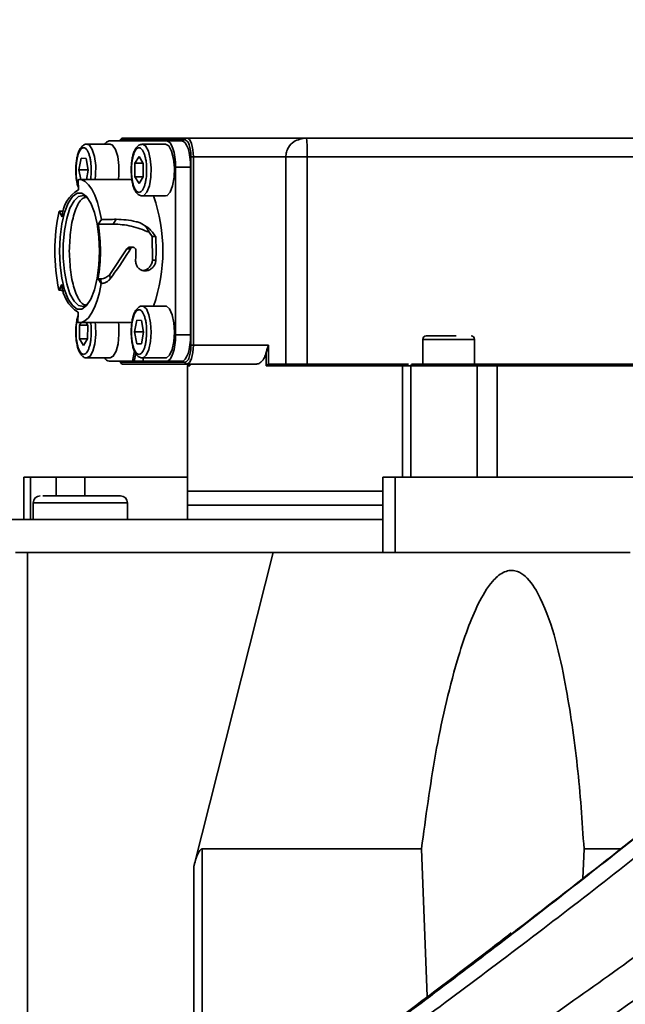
# Model space of a CAD drawing. Header units: millimetres. Extents: x -10540 to 6039, y -7467 to 6433.
# Tile 101 of 179: x -5174 to -5109, y 1311 to 1416. Entities that reach past the tile are written whole.
import ezdxf

# ---------------------------------------------------------------- set-up
doc = ezdxf.new("R2010")
doc.units = ezdxf.units.MM
doc.header["$LTSCALE"] = 8
doc.header["$PDSIZE"] = -1
doc.linetypes.add('CENTER', pattern=[10.16, 6.35, -1.27, 1.27, -1.27])
doc.layers.get('Defpoints').update_dxf_attribs({"true_color": 0x5e5e5e})
doc.layers.add('2细线层', color=4, linetype='Continuous', lineweight=13)
doc.layers.add('细实线层', color=7, linetype='Continuous')
doc.dimstyles.new('ISO-25', dxfattribs={"dimscale": 20, "dimtxt": 5, "dimasz": 6, "dimexe": 6, "dimexo": 0.625, "dimtad": 1, "dimtoh": 1, "dimdec": 0, "dimtxsty": 'Standard', "dimcen": 2.5, "dimclrd": 1, "dimclre": 1, "dimclrt": 4, "dimadec": 1, "dimazin": 2, "dimtfac": 1, "dimtdec": 0, "dimtmove": 0, "dimatfit": 0, "dimfxl": 1, "dimarcsym": 0})

# ---------------------------------------------------------------- blocks, each defined once
blk = doc.blocks.new('*D79')
at = {"layer": 'Defpoints', "color": 0, "linetype": 'ByBlock', "transparency": 16777216}
for p in [(-4801.18, 2432.54), (-5805.77, 1852.54), (-4978.46, 1759.63), (-4801.18, 1272.54), (-4801.18, 1272.54)]:
    blk.add_point(p, dxfattribs=at)
at = {"layer": '细实线层', "color": 1, "linetype": 'ByBlock', "lineweight": -2, "transparency": 16777216}
blk.add_arc((-4801.18, 1272.54), 518.35, 103.2939, 136.7061, dxfattribs=at)
at = {"layer": '细实线层', "color": 1, "linetype": 'ByBlock', "transparency": 16777216}
for points in [[(-4922.69, 1796.87), (-4918.06, 1757.13), (-4801.18, 1790.89)], [(-5162.41, 1616.06), (-5194.5, 1639.93), (-5250.08, 1531.71)]]:
    blk.add_solid(points, dxfattribs=at)
at = {"layer": '细实线层', "color": 4, "linetype": 'ByBlock', "transparency": 16777216, "insert": (-5091.88, 1776.06), "char_height": 100, "attachment_point": 5, "rotation": 30}
blk.add_mtext('60°', dxfattribs=at)
blk = doc.blocks.new('*D85')
at = {"layer": '2细线层', "color": 1, "linetype": 'ByBlock', "lineweight": -2, "transparency": 16777216}
for p, q in [((-7399.62, 2760.25), (-7399.62, -754.33)), ((-5001.18, 627.24), (-5001.18, -754.33)), ((-5121.18, -634.33), (-7279.62, -634.33))]:
    blk.add_line(p, q, dxfattribs=at)
at = {"layer": '2细线层', "color": 1, "linetype": 'ByBlock', "transparency": 16777216}
for points in [[(-7279.62, -614.33), (-7279.62, -654.33), (-7399.62, -634.33)], [(-5121.18, -614.33), (-5121.18, -654.33), (-5001.18, -634.33)]]:
    blk.add_solid(points, dxfattribs=at)
at = {"layer": 'Defpoints', "color": 0, "linetype": 'ByBlock', "transparency": 16777216}
for p in [(-7399.62, 2772.75), (-5001.18, 639.74), (-7399.62, -634.33)]:
    blk.add_point(p, dxfattribs=at)
at = {"layer": '2细线层', "color": 4, "linetype": 'ByBlock', "transparency": 16777216, "insert": (-6200.4, -571.83), "char_height": 100, "attachment_point": 5}
blk.add_mtext('2398', dxfattribs=at)
blk = doc.blocks.new('*D87')
at = {"layer": '2细线层', "color": 1, "linetype": 'ByBlock', "lineweight": -2, "transparency": 16777216}
for p, q in [((-4788.68, 4272.97), (-1386.54, 4272.97)), ((-1506.54, 792.54), (-1506.54, 4152.97)), ((-5173.81, 672.54), (-1386.54, 672.54))]:
    blk.add_line(p, q, dxfattribs=at)
at = {"layer": '2细线层', "color": 1, "linetype": 'ByBlock', "transparency": 16777216}
for points in [[(-1526.54, 4152.97), (-1486.54, 4152.97), (-1506.54, 4272.97)], [(-1526.54, 792.54), (-1486.54, 792.54), (-1506.54, 672.54)]]:
    blk.add_solid(points, dxfattribs=at)
at = {"layer": 'Defpoints', "color": 0, "linetype": 'ByBlock', "transparency": 16777216}
for p in [(-4801.18, 4272.97), (-1506.54, 4272.97), (-5186.31, 672.54)]:
    blk.add_point(p, dxfattribs=at)
at = {"layer": '2细线层', "color": 4, "linetype": 'ByBlock', "transparency": 16777216, "insert": (-1569.6, 2367.54), "char_height": 100, "attachment_point": 5, "rotation": 90}
blk.add_mtext('3600', dxfattribs=at)
blk = doc.blocks.new('*D90')
at = {"layer": '2细线层', "color": 1, "linetype": 'ByBlock', "lineweight": -2, "transparency": 16777216}
for p, q in [((-4813.68, 2432.54), (-5610.76, 2432.54)), ((-5490.76, 1392.54), (-5490.76, 2312.54)), ((-4813.68, 1272.54), (-5610.76, 1272.54))]:
    blk.add_line(p, q, dxfattribs=at)
at = {"layer": '2细线层', "color": 1, "linetype": 'ByBlock', "transparency": 16777216}
for points in [[(-5510.76, 2312.54), (-5470.76, 2312.54), (-5490.76, 2432.54)], [(-5510.76, 1392.54), (-5470.76, 1392.54), (-5490.76, 1272.54)]]:
    blk.add_solid(points, dxfattribs=at)
at = {"layer": 'Defpoints', "color": 0, "linetype": 'ByBlock', "transparency": 16777216}
for p in [(-5490.76, 2432.54), (-4801.18, 2432.54), (-4801.18, 1272.54)]:
    blk.add_point(p, dxfattribs=at)
at = {"layer": '2细线层', "color": 4, "linetype": 'ByBlock', "transparency": 16777216, "insert": (-5553.82, 1852.54), "char_height": 100, "attachment_point": 5, "rotation": 90}
blk.add_mtext('1160', dxfattribs=at)
blk = doc.blocks.new('*D97')
at = {"layer": '2细线层', "color": 1, "linetype": 'CENTER', "lineweight": -2, "transparency": 16777216}
blk.add_line((-5434.56, 1272.54), (-6867.15, 1272.54), dxfattribs=at)
blk.add_arc((-5422.06, 1272.54), 1325.09, 147.99049, 174.80951, dxfattribs=at)
at = {"layer": '2细线层', "color": 1, "linetype": 'CENTER', "transparency": 16777216}
for points in [[(-6562.14, 1986.27), (-6529.22, 1963.56), (-6477.53, 2073.68)], [(-6721.74, 1391.51), (-6761.7, 1393.32), (-6747.15, 1272.54)]]:
    blk.add_solid(points, dxfattribs=at)
at = {"layer": 'Defpoints', "color": 0, "linetype": 'CENTER', "transparency": 16777216}
for p in [(-7399.29, 2773.33), (-6624.95, 1828.35), (-5944.82, 1669.34), (-4801.18, 1272.54), (-4464.59, 1272.54)]:
    blk.add_point(p, dxfattribs=at)
at = {"layer": '2细线层', "color": 4, "linetype": 'CENTER', "transparency": 16777216, "insert": (-6737.17, 1715.12), "char_height": 100, "attachment_point": 5, "rotation": 71.4}
blk.add_mtext('37°', dxfattribs=at)

msp = doc.modelspace()

# ---------------------------------------------------------------- linework, layer by layer
at = {"color": 7, "linetype": 'Continuous', "lineweight": 35}
for p, q in [((-5163.93, 1402.39), (-5166.4, 1402.39)), ((-5157.95, 1402.74), (-5164.04, 1402.74)), ((-5162.99, 1402.74), (-5162.81, 1402.84)), ((-5162.81, 1402.84), (-5155.97, 1402.84)), ((-5155.79, 1403.04), (-5162.63, 1403.04)), ((-5158.05, 1402.39), (-5160.52, 1402.39)), ((-5156.35, 1402.74), (-5157.95, 1402.74)), ((-5143.11, 1403.04), (-5155.79, 1403.04)), ((-5167, 1400.89), (-5167.25, 1399.65)), ((-5166.5, 1400.88), (-5167, 1400.89)), ((-5166.26, 1399.63), (-5166.5, 1400.88)), ((-5160.87, 1401.08), (-5161.3, 1400.37)), ((-5161.3, 1400.37), (-5161.3, 1398.92)), ((-5160.45, 1400.37), (-5161.3, 1400.37)), ((-5160.44, 1400.35), (-5160.87, 1401.08)), ((-5160.44, 1398.91), (-5160.44, 1400.35)), ((-5155.36, 1381.04), (-5155.36, 1401.04)), ((-5155.36, 1401.04), (-5155.1, 1401.04)), ((-5155.1, 1401.04), (-5155.1, 1381.04)), ((-5155.1, 1401.04), (-5145.27, 1401.04)), ((-5145.27, 1379.04), (-5145.27, 1401.04)), ((-5143, 1401.04), (-5145.27, 1401.04)), ((-5143, 1401.04), (-5143, 1379.04)), ((-5143, 1401.04), (-5063.21, 1401.04)), ((-5167.25, 1399.65), (-5167.05, 1398.64)), ((-5166.26, 1399.65), (-5167.25, 1399.65)), ((-5166.46, 1398.64), (-5166.26, 1399.63)), ((-5156.99, 1382.14), (-5156.99, 1399.94)), ((-5156.99, 1399.94), (-5155.39, 1399.94)), ((-5155.39, 1382.14), (-5155.39, 1399.94)), ((-5167.33, 1398.62), (-5167.33, 1398.63)), ((-5167.31, 1397.53), (-5167.33, 1398.62)), ((-5161.63, 1398.64), (-5167.19, 1398.64)), ((-5161.3, 1398.92), (-5160.87, 1398.2)), ((-5160.44, 1398.92), (-5161.3, 1398.92)), ((-5160.87, 1398.2), (-5160.44, 1398.91)), ((-5160.52, 1396.89), (-5158.05, 1396.89)), ((-5169.35, 1395.26), (-5169.04, 1394.66)), ((-5164.86, 1394.4), (-5165.2, 1393.9)), ((-5163.61, 1393.91), (-5163.29, 1394.41)), ((-5165.2, 1393.9), (-5163.61, 1393.91)), ((-5159.49, 1392.57), (-5159.81, 1393.04)), ((-5159.45, 1390.08), (-5159.49, 1392.57)), ((-5159.49, 1392.57), (-5159.1, 1392.57)), ((-5159.1, 1392.57), (-5159.05, 1391.04)), ((-5163.98, 1388.56), (-5162.15, 1391.29)), ((-5162.15, 1391.29), (-5161.77, 1391.29)), ((-5161.77, 1391.29), (-5161.93, 1391.04)), ((-5161.51, 1391.44), (-5161.9, 1391.44)), ((-5159.05, 1391.04), (-5159.07, 1390.08)), ((-5159.07, 1390.08), (-5159.45, 1390.08)), ((-5165.21, 1388.09), (-5164.88, 1387.6)), ((-5165.21, 1388.09), (-5164.91, 1388.09)), ((-5164.88, 1387.6), (-5164.91, 1388.09)), ((-5163.98, 1388.56), (-5163.95, 1388.06)), ((-5169.06, 1387.49), (-5169.37, 1386.9)), ((-5169.37, 1386.9), (-5169, 1387.25)), ((-5169.37, 1386.9), (-5169.37, 1386.89)), ((-5164.88, 1387.6), (-5164.88, 1387.6)), ((-5158.05, 1385.19), (-5160.52, 1385.19)), ((-5160.52, 1385.19), (-5160.49, 1385.19)), ((-5167.37, 1383.46), (-5167.34, 1384.55)), ((-5161.11, 1383.69), (-5161.36, 1382.45)), ((-5160.62, 1383.68), (-5161.11, 1383.69)), ((-5160.38, 1382.43), (-5160.62, 1383.68)), ((-5167.19, 1383.44), (-5161.63, 1383.44)), ((-5167.02, 1383.44), (-5167.18, 1383.17)), ((-5167.18, 1383.17), (-5167.18, 1381.72)), ((-5167.18, 1383.17), (-5166.33, 1383.17)), ((-5166.32, 1383.15), (-5166.49, 1383.44)), ((-5166.33, 1381.71), (-5166.32, 1383.15)), ((-5167.18, 1381.72), (-5166.75, 1381)), ((-5166.33, 1381.72), (-5167.18, 1381.72)), ((-5166.75, 1381), (-5166.33, 1381.71)), ((-5161.36, 1382.45), (-5161.12, 1381.19)), ((-5160.38, 1382.45), (-5161.36, 1382.45)), ((-5160.62, 1381.18), (-5160.38, 1382.43)), ((-5155.39, 1382.14), (-5156.99, 1382.14)), ((-5130.75, 1381.66), (-5130.75, 1379.04)), ((-5127.06, 1381.66), (-5130.75, 1381.66)), ((-5125.25, 1381.66), (-5127.06, 1381.66)), ((-5125.25, 1379.04), (-5125.25, 1381.66)), ((-5161.57, 1379.34), (-5161.36, 1380.43)), ((-5161.12, 1381.19), (-5160.62, 1381.18)), ((-5161.12, 1381.19), (-5160.62, 1381.19)), ((-5155.36, 1381.04), (-5155.1, 1381.04)), ((-5155.1, 1381.04), (-5147.13, 1381.04)), ((-5147.13, 1381.04), (-5147.13, 1379.03)), ((-5166.4, 1379.69), (-5163.93, 1379.69)), ((-5161.22, 1380.17), (-5161.38, 1379.34)), ((-5160.52, 1379.69), (-5158.05, 1379.69)), ((-5160.48, 1379.71), (-5160.41, 1379.34)), ((-5147.37, 1380.28), (-5147.37, 1378.84)), ((-5164.04, 1379.34), (-5161.57, 1379.34)), ((-5162.99, 1379.34), (-5162.81, 1379.24)), ((-5162.81, 1379.24), (-5155.97, 1379.24)), ((-5162.63, 1379.04), (-5155.79, 1379.04)), ((-5161.38, 1379.34), (-5161.57, 1379.34)), ((-5161.38, 1379.34), (-5160.41, 1379.34)), ((-5160.41, 1379.34), (-5157.95, 1379.34)), ((-5157.95, 1379.34), (-5156.35, 1379.34)), ((-5155.79, 1379.04), (-5148.41, 1379.04)), ((-5155.71, 1378.84), (-5155.71, 1365.54)), ((-5155.47, 1378.84), (-5155.71, 1378.84)), ((-5155.47, 1379.04), (-5155.47, 1378.84)), ((-5155.47, 1378.84), (-5155.47, 1379.04)), ((-5132.88, 1378.84), (-5147.37, 1378.84)), ((-5147.09, 1379.04), (-5147.13, 1379.03)), ((-5132.88, 1367.04), (-5132.88, 1378.84)), ((-5132.88, 1378.84), (-5132, 1378.84)), ((-5132, 1378.84), (-5132, 1367.04)), ((-5132, 1378.84), (-5124.98, 1378.84)), ((-5129.5, 1379.01), (-5129.26, 1378.88)), ((-5127.06, 1379.04), (-5126.91, 1379.04)), ((-5126.73, 1378.88), (-5126.5, 1379.01)), ((-5124.98, 1378.84), (-5122.85, 1378.84)), ((-5124.98, 1367.04), (-5124.98, 1378.84)), ((-5122.85, 1378.84), (-5066.84, 1378.84)), ((-5122.85, 1378.84), (-5122.85, 1367.04)), ((-5173.09, 1367.04), (-5173.09, 1362.54)), ((-5172.38, 1367.04), (-5173.09, 1367.04)), ((-5169.65, 1367.04), (-5172.38, 1367.04)), ((-5172.38, 1367.04), (-5172.38, 1362.54)), ((-5166.62, 1367.04), (-5169.65, 1367.04)), ((-5169.65, 1367.04), (-5169.65, 1365.04)), ((-5166.62, 1367.04), (-5155.71, 1367.04)), ((-5166.62, 1365.04), (-5166.62, 1367.04)), ((-5134.99, 1367.04), (-5134.99, 1359.04)), ((-5133.68, 1367.04), (-5134.99, 1367.04)), ((-5133.68, 1367.04), (-5133.68, 1359.04)), ((-5107.37, 1367.04), (-5133.68, 1367.04)), ((-5171.09, 1365.04), (-5162.85, 1365.04)), ((-5155.71, 1365.54), (-5155.71, 1364.04)), ((-5155.71, 1365.54), (-5134.99, 1365.54)), ((-5172.1, 1364.29), (-5172.1, 1362.54)), ((-5162.1, 1364.29), (-5172.1, 1364.29)), ((-5162.1, 1362.54), (-5162.1, 1364.29)), ((-5155.71, 1364.04), (-5155.71, 1362.54)), ((-5134.99, 1364.04), (-5155.71, 1364.04)), ((-5176.36, 1362.54), (-5134.99, 1362.54)), ((-5172.7, 1359.04), (-5173.99, 1359.04)), ((-5146.64, 1359.04), (-5172.7, 1359.04)), ((-5172.7, 1359.04), (-5172.7, 1281.09)), ((-5155.05, 1325.68), (-5146.64, 1359.04)), ((-5108.73, 1359.04), (-5146.64, 1359.04)), ((-5130.88, 1327.54), (-5154.18, 1327.54)), ((-5154.18, 1327.54), (-5154.18, 1294.28)), ((-5130.26, 1311.85), (-5130.88, 1327.54)), ((-5113.62, 1327.54), (-5113.74, 1324.4)), ((-5109.75, 1327.54), (-5113.62, 1327.54)), ((-5155.05, 1293.66), (-5155.05, 1325.68)), ((-5121.14, 1318.58), (-5121.24, 1318.49))]:
    msp.add_line(p, q, dxfattribs=at)
at = {"color": 7, "linetype": 'Continuous', "lineweight": 35, "flags": 128}
for points in [[(-5166.39, 1402.39), (-5166.14, 1402.28), (-5165.83, 1401.82), (-5165.6, 1401.07), (-5165.47, 1400.13), (-5165.48, 1399.12), (-5165.52, 1398.64)], [(-5163.06, 1398.64), (-5163.01, 1399.12), (-5163.01, 1400.13), (-5163.13, 1401.07), (-5163.36, 1401.82), (-5163.67, 1402.28), (-5163.93, 1402.39)], [(-5160.51, 1402.39), (-5160.17, 1402.2), (-5159.88, 1401.66), (-5159.67, 1400.85), (-5159.58, 1399.88), (-5159.61, 1398.87), (-5159.77, 1397.97), (-5160.03, 1397.29), (-5160.35, 1396.93), (-5160.54, 1396.89)], [(-5158.05, 1396.89), (-5157.88, 1396.93), (-5157.56, 1397.29), (-5157.3, 1397.97), (-5157.15, 1398.87), (-5157.11, 1399.88), (-5157.21, 1400.85), (-5157.41, 1401.66), (-5157.71, 1402.2), (-5158.05, 1402.39)], [(-5157.95, 1402.74), (-5157.76, 1402.68), (-5157.58, 1402.53), (-5157.42, 1402.27), (-5157.27, 1401.92), (-5157.15, 1401.49), (-5157.06, 1401.01), (-5157.01, 1400.48), (-5156.99, 1399.94)], [(-5155.39, 1399.94), (-5155.41, 1400.48), (-5155.47, 1401.01), (-5155.55, 1401.49), (-5155.67, 1401.92), (-5155.82, 1402.27), (-5155.98, 1402.53), (-5156.16, 1402.68), (-5156.35, 1402.74)], [(-5155.79, 1403.04), (-5155.65, 1403), (-5155.52, 1402.89), (-5155.41, 1402.7), (-5155.3, 1402.45), (-5155.22, 1402.15), (-5155.15, 1401.8), (-5155.11, 1401.43), (-5155.1, 1401.04)], [(-5167.33, 1398.63), (-5166.95, 1398.61), (-5166.58, 1398.42), (-5166.22, 1398.08), (-5165.88, 1397.6), (-5165.57, 1396.97), (-5165.29, 1396.21), (-5165.05, 1395.35), (-5164.86, 1394.4)], [(-5165.07, 1391.04), (-5165.13, 1392.52), (-5165.32, 1393.92), (-5165.61, 1395.15), (-5165.99, 1396.14), (-5166.44, 1396.84), (-5166.94, 1397.19), (-5167.45, 1397.19), (-5167.95, 1396.84), (-5168.4, 1396.14), (-5168.78, 1395.15), (-5169.07, 1393.92), (-5169.25, 1392.52), (-5169.31, 1391.04), (-5169.25, 1389.55), (-5169.07, 1388.16), (-5168.78, 1386.93), (-5168.4, 1385.94), (-5167.95, 1385.24), (-5167.45, 1384.88), (-5166.94, 1384.88), (-5166.44, 1385.24), (-5165.99, 1385.94), (-5165.61, 1386.93), (-5165.32, 1388.16), (-5165.13, 1389.55), (-5165.07, 1391.04)], [(-5166.3, 1396.66), (-5166.78, 1396.93), (-5167.29, 1396.83), (-5167.77, 1396.38), (-5168.2, 1395.58), (-5168.54, 1394.51), (-5168.79, 1393.21), (-5168.91, 1391.78), (-5168.91, 1390.3), (-5168.79, 1388.87), (-5168.54, 1387.57), (-5168.2, 1386.49), (-5167.77, 1385.7), (-5167.29, 1385.24), (-5166.78, 1385.15), (-5166.3, 1385.42)], [(-5164.88, 1387.6), (-5165.07, 1386.65), (-5165.31, 1385.79), (-5165.59, 1385.05), (-5165.91, 1384.43), (-5166.25, 1383.96), (-5166.61, 1383.63), (-5166.99, 1383.46), (-5167.37, 1383.46)], [(-5160.49, 1385.19), (-5160.43, 1385.18), (-5160.09, 1384.89), (-5159.82, 1384.28), (-5159.64, 1383.42), (-5159.58, 1382.42)], [(-5157.11, 1382.42), (-5157.17, 1383.42), (-5157.35, 1384.28), (-5157.63, 1384.89), (-5157.96, 1385.18), (-5158.05, 1385.19)], [(-5165.52, 1383.44), (-5165.49, 1383.18), (-5165.46, 1382.17), (-5165.56, 1381.2), (-5165.77, 1380.4), (-5166.06, 1379.87), (-5166.4, 1379.69)], [(-5163.94, 1379.69), (-5163.6, 1379.87), (-5163.3, 1380.4), (-5163.09, 1381.2), (-5163, 1382.17), (-5163.03, 1383.18), (-5163.06, 1383.44)], [(-5159.58, 1382.42), (-5159.64, 1381.43), (-5159.82, 1380.58), (-5160.1, 1379.97), (-5160.43, 1379.7), (-5160.53, 1379.69)], [(-5158.05, 1379.69), (-5157.97, 1379.7), (-5157.64, 1379.97), (-5157.36, 1380.58), (-5157.17, 1381.43), (-5157.11, 1382.42)], [(-5156.99, 1382.14), (-5157.01, 1381.59), (-5157.06, 1381.07), (-5157.15, 1380.58), (-5157.27, 1380.16), (-5157.42, 1379.81), (-5157.58, 1379.55), (-5157.76, 1379.39), (-5157.95, 1379.34)], [(-5156.35, 1379.34), (-5156.16, 1379.39), (-5155.98, 1379.55), (-5155.82, 1379.81), (-5155.67, 1380.16), (-5155.55, 1380.58), (-5155.47, 1381.07), (-5155.41, 1381.59), (-5155.39, 1382.14)], [(-5155.79, 1379.04), (-5155.65, 1379.08), (-5155.52, 1379.19), (-5155.41, 1379.38), (-5155.3, 1379.62), (-5155.22, 1379.93), (-5155.15, 1380.27), (-5155.11, 1380.65), (-5155.1, 1381.04)], [(-5132.88, 1378.84), (-5132.87, 1378.88), (-5132.87, 1378.91), (-5132.86, 1378.95), (-5132.85, 1378.98), (-5132.83, 1379), (-5132.81, 1379.02), (-5132.79, 1379.03), (-5132.77, 1379.04)], [(-5122.85, 1378.84), (-5122.85, 1378.88), (-5122.84, 1378.91), (-5122.84, 1378.95), (-5122.83, 1378.98), (-5122.82, 1379), (-5122.81, 1379.02), (-5122.8, 1379.03), (-5122.78, 1379.04)]]:
    msp.add_lwpolyline(points, dxfattribs=at)
at = {"color": 7, "linetype": 'Continuous', "lineweight": 35}
for centre, radius, start, end in [((-5163.93, 1402.11), 0.633, 99.7309, 154.3691), ((-5162.62, 1402.84), 0.194, 91.8362, 181.7254), ((-5155.78, 1402.84), 0.194, 91.8362, 181.7254), ((-5165.57, 1394.53), 3.47, 120.0654, 177.7832), ((-5176.11, 1391.04), 17.77, 340.7773, 19.2227), ((-5149.47, 1391.04), 20.33, 167.9908, 191.7609), ((-5182.94, 1391.04), 17.97, 350.5559, 9.1538), ((-5183.31, 1391.04), 22.1, 357.5255, 0.207), ((-5165.42, 1387.64), 3.64, 182.3, 238.1324), ((-5130.37, 1381.66), 0.375, 90, 180), ((-5125.62, 1381.66), 0.375, 0, 90), ((-5163.93, 1379.96), 0.633, 205.6309, 260.2691), ((-5162.62, 1379.23), 0.194, 178.2746, 268.1638), ((-5155.78, 1379.23), 0.194, 178.2746, 268.1638), ((-5155.51, 1378.84), 0.2, 90, 180), ((-5131.8, 1378.84), 0.2, 90, 180), ((-5125.16, 1378.86), 0.181, 353.1235, 80.854), ((-5171.35, 1364.29), 0.75, 90, 180), ((-5162.85, 1364.29), 0.75, 0, 90)]:
    msp.add_arc(centre, radius, start, end, dxfattribs=at)
for centre, major_axis, ratio, start_param, end_param in [((-5159.76, 1391.04), (721.85, -6.37), 0.005738, 1.583484, 1.584135), ((-5159.76, 1391.04), (722.1, 6.79), 0.004715, 1.575635, 1.577814), ((-5164.53, 1391.04), (4.99, 7.5), 0.24319, 4.47047, 4.872906)]:
    msp.add_ellipse(centre, major_axis=major_axis, ratio=ratio, start_param=start_param, end_param=end_param, dxfattribs=at)
for points, knots in [([(-5166.38, 1402.39), (-5166.38, 1402.39), (-5166.51, 1402.43), (-5166.8, 1402.29), (-5167.06, 1402.02), (-5167.26, 1401.66), (-5167.39, 1401.26), (-5167.49, 1400.81), (-5167.57, 1400.28), (-5167.6, 1399.56), (-5167.56, 1398.9), (-5167.47, 1398.34), (-5167.4, 1398.03), (-5167.33, 1397.86), (-5167.32, 1397.82)], [0, 0, 0, 0, 0.000983, 0.104539, 0.208405, 0.307395, 0.396231, 0.472834, 0.561682, 0.673403, 0.824903, 0.882165, 0.973675, 1, 1, 1, 1]), ([(-5160.52, 1402.38), (-5160.65, 1402.36), (-5160.91, 1402.31), (-5161.18, 1402.02), (-5161.37, 1401.66), (-5161.51, 1401.26), (-5161.61, 1400.81), (-5161.69, 1400.28), (-5161.7, 1399.87), (-5161.7, 1399.64)], [0, 0, 0, 0, 0.14726, 0.302957, 0.451346, 0.584513, 0.699342, 0.832528, 1, 1, 1, 1]), ([(-5155.36, 1401.04), (-5155.37, 1401.26), (-5155.38, 1401.61), (-5155.46, 1402.03), (-5155.54, 1402.32), (-5155.63, 1402.55), (-5155.78, 1402.78), (-5155.9, 1402.81), (-5155.97, 1402.84)], [0, 0, 0, 0, 0.239443, 0.369626, 0.5, 0.630183, 0.760557, 1, 1, 1, 1]), ([(-5145.27, 1401.04), (-5145.27, 1401.12), (-5145.26, 1401.3), (-5145.19, 1401.66), (-5144.95, 1402.2), (-5144.25, 1402.88), (-5143.56, 1402.98), (-5143.11, 1403.04)], [0, 0, 0, 0, 0.057414, 0.117387, 0.251241, 0.500728, 1, 1, 1, 1]), ([(-5143.11, 1403.04), (-5143.1, 1403.02), (-5143.08, 1402.99), (-5143.05, 1402.68), (-5143.02, 1402.2), (-5143.01, 1401.66), (-5143.01, 1401.3), (-5143, 1401.12), (-5143, 1401.04)], [0, 0, 0, 0, 0.24984, 0.500424, 0.749279, 0.881985, 0.942108, 1, 1, 1, 1]), ([(-5093.17, 1403.04), (-5094.6, 1403.04), (-5097.47, 1403.04), (-5101.99, 1403.04), (-5107.48, 1403.04), (-5113.91, 1403.04), (-5120.25, 1403.04), (-5125.56, 1403.04), (-5129.85, 1403.04), (-5133.8, 1403.04), (-5137.35, 1403.04), (-5140.49, 1403.04), (-5142.24, 1403.04), (-5143.11, 1403.04)], [0, 0, 0, 0, 0.0792531, 0.1602605, 0.2429093, 0.370462, 0.499912, 0.5862438, 0.6720171, 0.7570907, 0.8397312, 0.9207427, 1, 1, 1, 1]), ([(-5167.56, 1399.65), (-5167.55, 1399.95), (-5167.53, 1400.41), (-5167.43, 1400.96), (-5167.33, 1401.34), (-5167.2, 1401.64), (-5167.01, 1401.93), (-5166.75, 1402.07), (-5166.49, 1401.92), (-5166.3, 1401.63), (-5166.17, 1401.32), (-5166.07, 1400.94), (-5165.97, 1400.39), (-5165.95, 1399.92), (-5165.94, 1399.63)], [0, 0, 0, 0, 0.119721, 0.184825, 0.25, 0.315103, 0.380279, 0.5, 0.619721, 0.684825, 0.75, 0.815103, 0.880279, 1, 1, 1, 1]), ([(-5160.87, 1397.26), (-5160.98, 1397.3), (-5161.13, 1397.35), (-5161.32, 1397.65), (-5161.45, 1397.96), (-5161.56, 1398.34), (-5161.65, 1398.89), (-5161.7, 1399.65), (-5161.65, 1400.41), (-5161.55, 1400.96), (-5161.44, 1401.34), (-5161.31, 1401.64), (-5161.12, 1401.94), (-5160.97, 1401.98), (-5160.86, 1402.01)], [0, 0, 0, 0, 0.1197215, 0.1848247, 0.25, 0.3151032, 0.3802785, 0.5, 0.6197215, 0.6848247, 0.75, 0.8151032, 0.8802785, 1, 1, 1, 1]), ([(-5160.86, 1402.01), (-5160.76, 1401.98), (-5160.61, 1401.93), (-5160.42, 1401.63), (-5160.29, 1401.32), (-5160.18, 1400.94), (-5160.09, 1400.39), (-5160.04, 1399.63), (-5160.09, 1398.87), (-5160.19, 1398.31), (-5160.29, 1397.94), (-5160.42, 1397.63), (-5160.61, 1397.34), (-5160.77, 1397.29), (-5160.87, 1397.26)], [0, 0, 0, 0, 0.1197215, 0.1848247, 0.25, 0.3151032, 0.3802785, 0.5, 0.6197215, 0.6848247, 0.75, 0.8151032, 0.8802785, 1, 1, 1, 1]), ([(-5167.32, 1397.94), (-5167.32, 1397.95), (-5167.37, 1398.06), (-5167.44, 1398.34), (-5167.54, 1398.89), (-5167.55, 1399.35), (-5167.56, 1399.65)], [0, 0, 0, 0, 0.020173, 0.275333, 0.530775, 1, 1, 1, 1]), ([(-5165.94, 1399.63), (-5165.95, 1399.32), (-5165.96, 1398.97), (-5166.01, 1398.68), (-5166.02, 1398.64)], [0, 0, 0, 0, 0.873354, 1, 1, 1, 1]), ([(-5161.7, 1399.64), (-5161.69, 1399.33), (-5161.68, 1398.9), (-5161.58, 1398.34), (-5161.49, 1397.93), (-5161.34, 1397.54), (-5161.15, 1397.22), (-5160.9, 1396.97), (-5160.67, 1396.92), (-5160.55, 1396.89)], [0, 0, 0, 0, 0.230269, 0.317303, 0.456392, 0.590115, 0.726635, 0.86597, 1, 1, 1, 1]), ([(-5166.59, 1396.74), (-5166.74, 1396.68), (-5167.15, 1396.52), (-5167.71, 1395.29), (-5168.18, 1393.36), (-5168.24, 1391.81), (-5168.27, 1391.04)], [0, 0, 0, 0, 0.158581, 0.439054, 0.719527, 1, 1, 1, 1]), ([(-5163.29, 1394.41), (-5162.58, 1394.38), (-5161.73, 1394.35), (-5160.9, 1394.07), (-5160.76, 1394.02)], [0, 0, 0, 0, 0.825411, 1, 1, 1, 1]), ([(-5160.76, 1394.02), (-5160.43, 1393.86), (-5159.76, 1393.52), (-5159.33, 1392.9), (-5159.1, 1392.57)], [0, 0, 0, 0, 0.482487, 1, 1, 1, 1]), ([(-5159.81, 1393.04), (-5159.89, 1393.22), (-5160, 1393.49), (-5160.36, 1393.83), (-5160.62, 1393.96), (-5160.76, 1394.02)], [0, 0, 0, 0, 0.4996246, 0.7488724, 1, 1, 1, 1]), ([(-5159.81, 1393.04), (-5160.43, 1393.29), (-5161.67, 1393.79), (-5162.97, 1393.87), (-5163.61, 1393.91)], [0, 0, 0, 0, 0.5015615, 1, 1, 1, 1]), ([(-5168.27, 1391.04), (-5168.24, 1390.26), (-5168.18, 1388.72), (-5167.71, 1386.78), (-5167.11, 1385.5), (-5166.66, 1385.33), (-5166.47, 1385.26)], [0, 0, 0, 0, 0.2684108, 0.5368217, 0.8052325, 1, 1, 1, 1]), ([(-5161.9, 1391.44), (-5161.92, 1391.44), (-5161.98, 1391.44), (-5162.08, 1391.39), (-5162.12, 1391.33), (-5162.15, 1391.29)], [0, 0, 0, 0, 0.252169, 0.600421, 1, 1, 1, 1]), ([(-5161.21, 1391.12), (-5161.21, 1391.15), (-5161.22, 1391.22), (-5161.27, 1391.31), (-5161.34, 1391.39), (-5161.43, 1391.43), (-5161.53, 1391.45), (-5161.63, 1391.43), (-5161.71, 1391.38), (-5161.75, 1391.32), (-5161.77, 1391.29)], [0, 0, 0, 0, 0.124892, 0.249785, 0.374659, 0.499636, 0.624505, 0.749532, 0.874656, 1, 1, 1, 1]), ([(-5159.07, 1390.08), (-5159.09, 1389.95), (-5159.13, 1389.69), (-5159.34, 1389.35), (-5159.64, 1389.08), (-5160, 1388.94), (-5160.37, 1388.92), (-5160.7, 1389.03), (-5160.98, 1389.25), (-5161.17, 1389.56), (-5161.23, 1389.86), (-5161.23, 1390.04), (-5161.23, 1390.08)], [0, 0, 0, 0, 0.108411, 0.216764, 0.326323, 0.43479, 0.539582, 0.641938, 0.745623, 0.852881, 0.962424, 1, 1, 1, 1]), ([(-5160.43, 1388.96), (-5160.33, 1388.98), (-5160.12, 1389.04), (-5159.82, 1389.25), (-5159.58, 1389.56), (-5159.47, 1389.86), (-5159.45, 1390.04), (-5159.45, 1390.08)], [0, 0, 0, 0, 0.187153, 0.418854, 0.661614, 0.911536, 1, 1, 1, 1]), ([(-5164.91, 1388.09), (-5164.82, 1388.1), (-5164.65, 1388.11), (-5164.4, 1388.21), (-5164.16, 1388.36), (-5164.04, 1388.49), (-5163.98, 1388.56)], [0, 0, 0, 0, 0.250505, 0.500061, 0.750356, 1, 1, 1, 1]), ([(-5163.95, 1388.06), (-5164.03, 1387.98), (-5164.19, 1387.8), (-5164.52, 1387.63), (-5164.76, 1387.61), (-5164.88, 1387.6)], [0, 0, 0, 0, 0.325529, 0.650881, 1, 1, 1, 1]), ([(-5168.86, 1386.76), (-5168.91, 1386.79), (-5169.07, 1386.87), (-5169.25, 1386.88), (-5169.37, 1386.89)], [0, 0, 0, 0, 0.307828, 1, 1, 1, 1]), ([(-5160.47, 1385.18), (-5160.48, 1385.18), (-5160.62, 1385.23), (-5160.91, 1385.09), (-5161.18, 1384.82), (-5161.37, 1384.46), (-5161.51, 1384.06), (-5161.61, 1383.61), (-5161.69, 1383.08), (-5161.7, 1382.67), (-5161.7, 1382.44)], [0, 0, 0, 0, 0.010304, 0.162721, 0.315596, 0.461294, 0.592046, 0.704794, 0.835565, 1, 1, 1, 1]), ([(-5161.68, 1382.45), (-5161.67, 1382.75), (-5161.65, 1383.21), (-5161.55, 1383.76), (-5161.44, 1384.14), (-5161.31, 1384.44), (-5161.12, 1384.73), (-5160.86, 1384.87), (-5160.61, 1384.72), (-5160.42, 1384.43), (-5160.29, 1384.12), (-5160.18, 1383.74), (-5160.08, 1383.19), (-5160.07, 1382.72), (-5160.06, 1382.43)], [0, 0, 0, 0, 0.119721, 0.184825, 0.25, 0.315103, 0.380279, 0.5, 0.619721, 0.684825, 0.75, 0.815103, 0.880279, 1, 1, 1, 1]), ([(-5167.35, 1384.15), (-5167.37, 1384.11), (-5167.42, 1383.95), (-5167.49, 1383.61), (-5167.57, 1383.08), (-5167.58, 1382.67), (-5167.59, 1382.44)], [0, 0, 0, 0, 0.0886308, 0.3405085, 0.6326516, 1, 1, 1, 1]), ([(-5166.76, 1380.06), (-5166.86, 1380.1), (-5167.02, 1380.15), (-5167.2, 1380.45), (-5167.33, 1380.76), (-5167.44, 1381.14), (-5167.53, 1381.69), (-5167.58, 1382.45), (-5167.53, 1383.21), (-5167.44, 1383.72), (-5167.38, 1383.93), (-5167.35, 1384.02)], [0, 0, 0, 0, 0.1638295, 0.2529182, 0.3421055, 0.4311942, 0.5203816, 0.6842111, 0.8480406, 0.9371293, 1, 1, 1, 1]), ([(-5166.02, 1383.44), (-5166.01, 1383.39), (-5165.95, 1383.09), (-5165.92, 1382.42), (-5165.97, 1381.67), (-5166.07, 1381.11), (-5166.18, 1380.74), (-5166.31, 1380.43), (-5166.5, 1380.14), (-5166.65, 1380.09), (-5166.76, 1380.06)], [0, 0, 0, 0, 0.032389, 0.219318, 0.406247, 0.507897, 0.609659, 0.711309, 0.813071, 1, 1, 1, 1]), ([(-5167.59, 1382.44), (-5167.58, 1382.13), (-5167.56, 1381.7), (-5167.47, 1381.14), (-5167.37, 1380.73), (-5167.22, 1380.34), (-5167.03, 1380.02), (-5166.78, 1379.79), (-5166.53, 1379.66), (-5166.41, 1379.69), (-5166.4, 1379.69)], [0, 0, 0, 0, 0.226916, 0.312683, 0.449747, 0.581523, 0.716055, 0.853362, 0.992034, 1, 1, 1, 1]), ([(-5161.7, 1382.44), (-5161.69, 1382.13), (-5161.68, 1381.7), (-5161.58, 1381.14), (-5161.49, 1380.73), (-5161.34, 1380.34), (-5161.15, 1380.02), (-5160.9, 1379.76), (-5160.66, 1379.71), (-5160.54, 1379.69)], [0, 0, 0, 0, 0.229078, 0.315663, 0.454032, 0.587064, 0.722878, 0.861493, 1, 1, 1, 1]), ([(-5160.06, 1382.43), (-5160.07, 1382.13), (-5160.09, 1381.67), (-5160.19, 1381.11), (-5160.29, 1380.74), (-5160.42, 1380.43), (-5160.61, 1380.15), (-5160.87, 1380.01), (-5161.13, 1380.16), (-5161.32, 1380.45), (-5161.45, 1380.76), (-5161.55, 1381.14), (-5161.65, 1381.69), (-5161.67, 1382.15), (-5161.68, 1382.45)], [0, 0, 0, 0, 0.119721, 0.184825, 0.25, 0.315103, 0.380279, 0.5, 0.619721, 0.684825, 0.75, 0.815103, 0.880279, 1, 1, 1, 1]), ([(-5127.18, 1382.04), (-5127.47, 1382.04), (-5127.93, 1382.04), (-5128.55, 1382.04), (-5129.01, 1382.04), (-5129.43, 1382.04), (-5129.88, 1382.04), (-5130.3, 1382.04), (-5130.35, 1382.04), (-5130.37, 1382.04)], [0, 0, 0, 0, 0.193186, 0.298238, 0.403407, 0.508459, 0.613628, 0.806814, 1, 1, 1, 1]), ([(-5155.97, 1379.24), (-5155.9, 1379.26), (-5155.78, 1379.3), (-5155.63, 1379.52), (-5155.54, 1379.76), (-5155.46, 1380.04), (-5155.38, 1380.46), (-5155.37, 1380.81), (-5155.36, 1381.04)], [0, 0, 0, 0, 0.239443, 0.369626, 0.5, 0.630183, 0.760557, 1, 1, 1, 1]), ([(-5147.13, 1381.04), (-5147.13, 1381.04), (-5147.17, 1380.91), (-5147.26, 1380.65), (-5147.33, 1380.4), (-5147.37, 1380.28)], [0, 0, 0, 0, 0.011116, 0.498063, 1, 1, 1, 1]), ([(-5148.41, 1379.04), (-5148.28, 1379.06), (-5148.03, 1379.11), (-5147.69, 1379.47), (-5147.47, 1379.89), (-5147.39, 1380.19), (-5147.37, 1380.28)], [0, 0, 0, 0, 0.293602, 0.58725, 0.878923, 1, 1, 1, 1]), ([(-5147.37, 1378.84), (-5147.35, 1378.86), (-5147.33, 1378.9), (-5147.27, 1378.96), (-5147.22, 1379), (-5147.17, 1379.02), (-5147.14, 1379.03), (-5147.13, 1379.03)], [0, 0, 0, 0, 0.2953319, 0.499923, 0.7748151, 0.8929528, 1, 1, 1, 1]), ([(-5132.77, 1379.04), (-5134.16, 1379.04), (-5136.93, 1379.04), (-5140.69, 1379.04), (-5144.14, 1379.04), (-5146.11, 1379.04), (-5147.09, 1379.04)], [0, 0, 0, 0, 0.249993, 0.5, 0.749993, 1, 1, 1, 1]), ([(-5132.27, 1379.04), (-5132.27, 1379.04), (-5132.39, 1379.04), (-5132.59, 1379.04), (-5132.77, 1379.04)], [0, 0, 0, 0, 0.061219, 1, 1, 1, 1]), ([(-5126.7, 1379.04), (-5127.01, 1379.04), (-5127.64, 1379.04), (-5128.65, 1379.04), (-5129.6, 1379.04), (-5130.44, 1379.04), (-5131.12, 1379.04), (-5131.58, 1379.04), (-5131.8, 1379.04), (-5131.77, 1379.04), (-5131.77, 1379.04)], [0, 0, 0, 0, 0.132791, 0.270177, 0.407562, 0.540353, 0.673144, 0.81053, 0.947915, 1, 1, 1, 1]), ([(-5122.78, 1379.04), (-5122.99, 1379.04), (-5123.41, 1379.04), (-5124.06, 1379.04), (-5124.67, 1379.04), (-5124.98, 1379.04), (-5125.13, 1379.04)], [0, 0, 0, 0, 0.24454, 0.5, 0.75546, 1, 1, 1, 1]), ([(-5091.36, 1379.04), (-5093.9, 1379.04), (-5099, 1379.04), (-5107.03, 1379.04), (-5115.08, 1379.04), (-5120.23, 1379.04), (-5122.78, 1379.04)], [0, 0, 0, 0, 0.248239, 0.5, 0.751761, 1, 1, 1, 1]), ([(-5130.88, 1327.54), (-5130.43, 1330.9), (-5129.53, 1337.61), (-5127.78, 1345.43), (-5126.09, 1350.72), (-5124.9, 1353.58), (-5123.71, 1355.67), (-5122.47, 1356.82), (-5121.6, 1357.14), (-5120.98, 1357.13), (-5120.29, 1356.86), (-5119.23, 1355.97), (-5117.85, 1353.54), (-5116.55, 1349.74), (-5115.31, 1343.75), (-5114.22, 1336.35), (-5113.82, 1330.48), (-5113.62, 1327.54)], [0, 0, 0, 0, 0.159544, 0.318878, 0.37467, 0.418938, 0.46329, 0.48564, 0.495454, 0.505329, 0.514349, 0.530032, 0.570456, 0.645596, 0.721075, 0.860494, 1, 1, 1, 1]), ([(-5270.38, 1207.99), (-5264.88, 1211.9), (-5253.75, 1219.8), (-5236.6, 1231.82), (-5220.8, 1242.6), (-5206.5, 1252.02), (-5193.91, 1260.13), (-5180.92, 1268.33), (-5167.54, 1276.71), (-5153.87, 1285.34), (-5139.03, 1294.89), (-5123.11, 1305.5), (-5106.23, 1317.4), (-5089.5, 1329.95), (-5078.67, 1339.01), (-5073.26, 1343.54)], [0, 0, 0, 0, 0.094985, 0.192343, 0.289692, 0.354547, 0.419415, 0.48426, 0.549791, 0.615346, 0.680881, 0.760395, 0.83991, 0.919958, 1, 1, 1, 1]), ([(-5087.38, 1343.58), (-5093.06, 1338.87), (-5104.42, 1329.45), (-5121.8, 1316.05), (-5139.29, 1303.12), (-5156.81, 1290.67), (-5174.22, 1278.64), (-5191.37, 1266.96), (-5208.13, 1255.57), (-5224.41, 1244.38), (-5240.17, 1233.33), (-5255.03, 1222.66), (-5264.46, 1215.65), (-5268.96, 1212.3)], [0, 0, 0, 0, 0.091634, 0.183268, 0.274901, 0.366535, 0.458167, 0.549798, 0.641429, 0.733061, 0.824694, 0.916328, 1, 1, 1, 1]), ([(-5090.09, 1343.51), (-5090.33, 1343.31), (-5093.88, 1340.34), (-5100.94, 1334.54), (-5111.11, 1326.4), (-5117.97, 1321.1), (-5121.29, 1318.53)], [0, 0, 0, 0, 0.0228624, 0.3439659, 0.6825677, 1, 1, 1, 1]), ([(-5089.98, 1343.57), (-5089.98, 1343.57), (-5095.12, 1339.25), (-5105.47, 1330.76), (-5115.91, 1322.64), (-5121.14, 1318.58)], [0, 0, 0, 0, 0.000001, 0.499748, 1, 1, 1, 1]), ([(-5070.3, 1341.23), (-5074.79, 1337.45), (-5083.77, 1329.88), (-5097.61, 1319.22), (-5111.66, 1308.98), (-5125.88, 1299.16), (-5140.13, 1289.71), (-5154.94, 1280.17), (-5170.16, 1270.55), (-5185.66, 1260.78), (-5200.69, 1251.12), (-5216.13, 1240.92), (-5231.92, 1230.14), (-5248.08, 1218.82), (-5259.06, 1211.03), (-5264.65, 1207.04), (-5265.01, 1206.78)], [0, 0, 0, 0, 0.067334, 0.134695, 0.202036, 0.2701, 0.338184, 0.406245, 0.483752, 0.561259, 0.639302, 0.71735, 0.80939, 0.901436, 0.993643, 1, 1, 1, 1]), ([(-5155.05, 1325.68), (-5154.99, 1325.9), (-5154.9, 1326.26), (-5154.75, 1326.72), (-5154.61, 1327.05), (-5154.49, 1327.28), (-5154.37, 1327.44), (-5154.29, 1327.51), (-5154.23, 1327.54), (-5154.19, 1327.54), (-5154.18, 1327.54)], [0, 0, 0, 0, 0.313211, 0.528633, 0.677885, 0.819786, 0.895401, 0.947212, 0.982949, 1, 1, 1, 1]), ([(-5121.34, 1318.62), (-5122.89, 1317.42), (-5128.12, 1313.4), (-5137.1, 1306.71), (-5148.28, 1298.51), (-5159.55, 1290.4), (-5170.83, 1282.4), (-5178.42, 1277.05), (-5182.22, 1274.41), (-5182.29, 1274.36)], [0, 0, 0, 0, 0.076165, 0.256692, 0.439531, 0.624193, 0.810066, 0.996452, 1, 1, 1, 1]), ([(-5121.14, 1318.58), (-5126.35, 1314.62), (-5136.78, 1306.69), (-5152.6, 1295.18), (-5167.75, 1284.4), (-5177.59, 1277.54), (-5182.12, 1274.38)], [0, 0, 0, 0, 0.255936, 0.512088, 0.775166, 1, 1, 1, 1])]:
    msp.add_open_spline(points, degree=3, knots=knots, dxfattribs=at)
msp.add_open_spline([(-5125.13, 1379.04), (-5125.36, 1379.04), (-5125.81, 1379.04), (-5126.4, 1379.04), (-5126.7, 1379.04)], degree=3, dxfattribs=at)

# ---------------------------------------------------------------- dimensions: what is measured, and where the dimension line sits
at = {"layer": '2细线层', "color": 4, "linetype": 'ByBlock'}
dim = msp.add_linear_dim(base=(-1506.54, 4272.97), p1=(-5186.31, 672.54), p2=(-4801.18, 4272.97), angle=90, dimstyle='ISO-25', dxfattribs=at)
dim.commit()
dim.dimension.update_dxf_attribs({"geometry": '*D87', "text_midpoint": (-1506.54, 2367.54), "dimtype": 160})
at = {"layer": '2细线层', "color": 4, "linetype": 'CENTER'}
dim = msp.add_angular_dim_2l(base=(-6624.95, 1828.35), line1=((-5944.82, 1669.34), (-7399.29, 2773.33)), line2=((-4801.18, 1272.54), (-4464.59, 1272.54)), dimstyle='ISO-25', override={"dimadec": 0}, dxfattribs=at)
dim.commit()
dim.dimension.update_dxf_attribs({"geometry": '*D97', "text_midpoint": (-6737.17, 1715.12)})
at = {"layer": '2细线层', "color": 4, "linetype": 'ByBlock'}
dim = msp.add_linear_dim(base=(-7399.62, -634.33), p1=(-5001.18, 639.74), p2=(-7399.62, 2772.75), dimstyle='ISO-25', dxfattribs=at)
dim.commit()
dim.dimension.update_dxf_attribs({"geometry": '*D85', "text_midpoint": (-6200.4, -571.83)})
dim = msp.add_linear_dim(base=(-5490.76, 2432.54), p1=(-4801.18, 1272.54), p2=(-4801.18, 2432.54), angle=90, dimstyle='ISO-25', dxfattribs=at)
dim.commit()
dim.dimension.update_dxf_attribs({"geometry": '*D90', "text_midpoint": (-5553.82, 1852.54)})
at = {"layer": '细实线层', "color": 4, "linetype": 'ByBlock'}
dim = msp.add_angular_dim_2l(base=(-4978.46, 1759.63), line1=((-4801.18, 1272.54), (-4801.18, 2432.54)), line2=((-4801.18, 1272.54), (-5805.77, 1852.54)), dimstyle='ISO-25', dxfattribs=at)
dim.commit()
dim.dimension.update_dxf_attribs({"geometry": '*D79', "text_midpoint": (-5091.88, 1776.06)})

doc.saveas('drawing.dxf')
